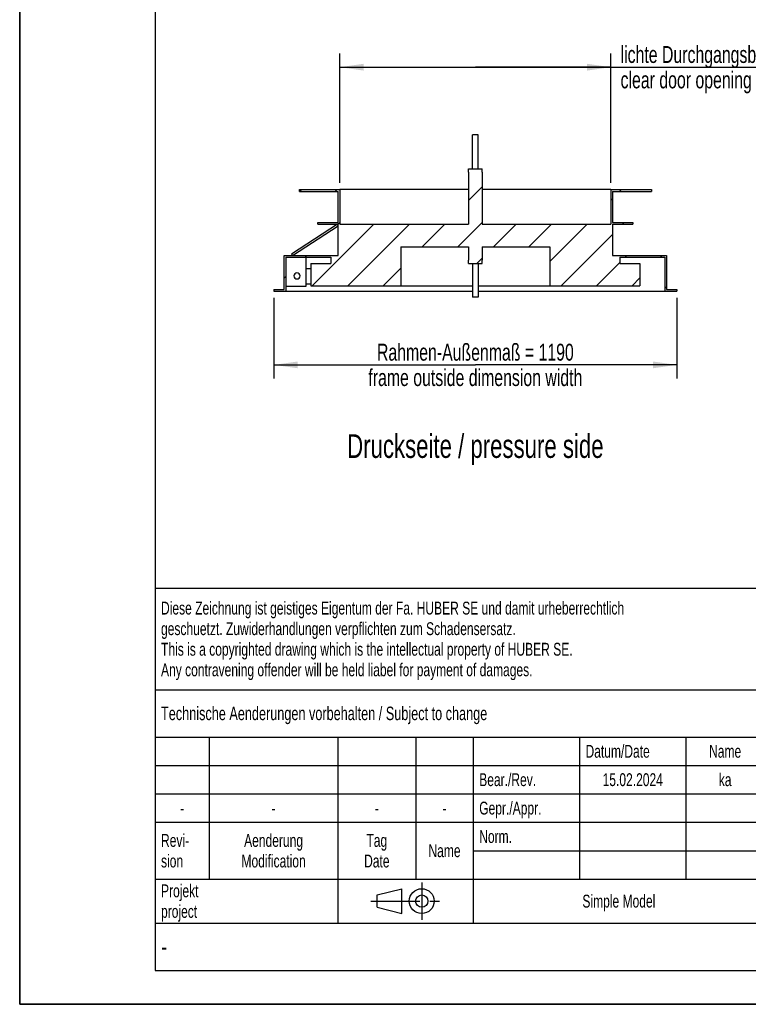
# Model space of a CAD drawing. Header units: millimetres. Extents: x 0 to 4200, y 0 to 5940.
# Tile 1 of 5: x 0 to 2152, y 0 to 2911. Entities that reach past the tile are written whole.
import ezdxf

# ---------------------------------------------------------------- set-up
doc = ezdxf.new("R2010")
doc.units = ezdxf.units.MM
doc.header["$LTSCALE"] = 387.2
doc.linetypes.add('CENTER', pattern=[0.6, 0.375, -0.075, 0.075, -0.075])
doc.layers.get('0').update_dxf_attribs({"linetype": 'CONTINUOUS'})
for name, color, linetype in [('005_AXIS', 7, 'CONTINUOUS'), ('050_DIMENSIONING', 7, 'CONTINUOUS'), ('053_NOTES', 7, 'CONTINUOUS')]:
    doc.layers.add(name, color=color, linetype=linetype)
doc.styles.get("Standard").update_dxf_attribs({"font": 'txt', "width": 0.7})
doc.styles.add('TEXTSTYLE_4', font='txt', dxfattribs={"width": 0.8})
doc.styles.add('TEXTSTYLE_5', font='txt')
doc.dimstyles.new('DIMSTYLE_1', dxfattribs={"dimtxt": 50, "dimasz": 70, "dimexe": 2, "dimexo": 1, "dimtad": 1, "dimdec": 1, "dimtxsty": 'Standard', "dimblk": '_FILLED', "dimblk1": '_FILLED', "dimblk2": '_FILLED', "dimcen": 0.09, "dimazin": 2, "dimtp": 1.2, "dimtm": 1.2, "dimtfac": 1, "dimtdec": 1, "dimtofl": 0, "dimtmove": 0, "dimatfit": 3, "dimldrblk": '_FILLED', "dimfxl": 1, "dimtolj": 1, "dimarcsym": 0})
doc.dimstyles.new('DIMSTYLE_3', dxfattribs={"dimtxt": 50, "dimasz": 70, "dimexe": 2, "dimexo": 1, "dimtad": 1, "dimdec": 1, "dimtxsty": 'Standard', "dimblk": '_FILLED', "dimblk1": '_FILLED', "dimblk2": '_FILLED', "dimcen": 0.09, "dimazin": 2, "dimtp": 0.8, "dimtm": 0.8, "dimtfac": 1, "dimtdec": 1, "dimtofl": 0, "dimtmove": 0, "dimatfit": 3, "dimldrblk": '_FILLED', "dimfxl": 1, "dimtolj": 1, "dimarcsym": 0})

# ---------------------------------------------------------------- blocks, each defined once
blk = doc.blocks.new('_FILLED')
at = {"color": 0, "linetype": 'ByBlock'}
blk.add_solid([(0, 0), (-1, 0.143), (-1, -0.143)], dxfattribs=at)
blk = doc.blocks.new('*D5')
at = {"layer": '050_DIMENSIONING', "color": 2, "linetype": 'Continuous', "transparency": 16777216}
for p, q in [((946.1, 2428.2), (946.1, 2810.2)), ((1746.1, 2428.2), (1746.1, 2810.2)), ((946.1, 2770.2), (1346.1, 2770.2)), ((1746.1, 2770.2), (1346.1, 2770.2)), ((1346.1, 2770.2), (2783.4, 2770.2))]:
    blk.add_line(p, q, dxfattribs=at)
at = {"layer": '050_DIMENSIONING', "color": 2, "linetype": 'Continuous', "transparency": 16777216, "xscale": 70, "yscale": 70, "zscale": 70, "rotation": 180}
blk.add_blockref('_FILLED', (946.1, 2770.2), dxfattribs=at)
at = {"layer": '050_DIMENSIONING', "color": 2, "linetype": 'Continuous', "transparency": 16777216, "xscale": 70, "yscale": 70, "zscale": 70}
blk.add_blockref('_FILLED', (1746.1, 2770.2), dxfattribs=at)
at = {"layer": '050_DIMENSIONING', "color": 2, "linetype": 'Continuous', "transparency": 16777216, "insert": (1775.1, 2832.7), "char_height": 50, "width": 1512.5, "attachment_point": 1, "line_spacing_factor": 0.9}
blk.add_mtext('lichte Durchgangsbreite = 800\\Pclear door opening width', dxfattribs=at)
blk = doc.blocks.new('*D6')
at = {"layer": '050_DIMENSIONING', "color": 2, "linetype": 'Continuous', "transparency": 16777216}
for p, q in [((751.1, 2088.2), (751.1, 1850.2)), ((1941.1, 2088.2), (1941.1, 1850.2)), ((751.1, 1890.2), (1346.1, 1890.2)), ((1941.1, 1890.2), (1346.1, 1890.2))]:
    blk.add_line(p, q, dxfattribs=at)
at = {"layer": '050_DIMENSIONING', "color": 2, "linetype": 'Continuous', "transparency": 16777216, "xscale": 70, "yscale": 70, "zscale": 70, "rotation": 180}
blk.add_blockref('_FILLED', (751.1, 1890.2), dxfattribs=at)
at = {"layer": '050_DIMENSIONING', "color": 2, "linetype": 'Continuous', "transparency": 16777216, "xscale": 70, "yscale": 70, "zscale": 70}
blk.add_blockref('_FILLED', (1941.1, 1890.2), dxfattribs=at)
at = {"layer": '050_DIMENSIONING', "color": 2, "linetype": 'Continuous', "transparency": 16777216, "insert": (1346.1, 1952.7), "char_height": 50, "width": 1528.571, "attachment_point": 2, "line_spacing_factor": 0.9}
blk.add_mtext('Rahmen-Außenmaß = 1190\\Pframe outside dimension width', dxfattribs=at)
blk = doc.blocks.new('PROJEKTIONSMETHODE_1_BL3', base_point=(1140, 305))
at = {"color": 2, "linetype": 'CENTER'}
for p, q in [((1187.7, 360), (1187.7, 250)), ((1037.3, 305), (1242.7, 305))]:
    blk.add_line(p, q, dxfattribs=at)
at = {"color": 2, "linetype": 'Continuous'}
for p, q in [((1055.7, 323.3), (1129, 341.7)), ((1055.7, 286.7), (1055.7, 323.3)), ((1129, 268.3), (1129, 341.7)), ((1055.7, 286.7), (1129, 268.3))]:
    blk.add_line(p, q, dxfattribs=at)
for radius in [36.7, 18.3]:
    blk.add_circle((1187.7, 305), radius, dxfattribs=at)
blk = doc.blocks.new('*T12')
at = {"color": 3, "linetype": 'Continuous'}
for p, q in [((0, 0), (3680, 0)), ((0, 0), (0, -1130)), ((2400, 0), (2400, -440)), ((3680, 0), (3680, -1130)), ((0, -300), (2400, -300)), ((1800, -300), (1800, -1130)), ((0, -440), (3680, -440)), ((160, -440), (160, -860)), ((540, -440), (540, -990)), ((770, -440), (770, -860)), ((940, -440), (940, -990)), ((1254, -440), (1254, -860)), ((1568, -440), (1568, -860)), ((0, -524), (1800, -524)), ((1800, -580), (3680, -580)), ((0, -608), (1800, -608)), ((0, -692), (1800, -692)), ((1800, -720), (3680, -720)), ((940, -776), (1800, -776)), ((0, -860), (3680, -860)), ((2400, -860), (2400, -1130)), ((3420, -860), (3420, -1130)), ((0, -990), (3680, -990)), ((0, -1130), (3680, -1130))]:
    blk.add_line(p, q, dxfattribs=at)
at = {"color": 2, "linetype": 'Continuous', "line_spacing_factor": 0.96}
for s, insert, char_height, width, attachment_point in [('Diese Zeichnung ist geistiges Eigentum der Fa. HUBER SE und damit urheberrechtlich \\Pgeschuetzt. Zuwiderhandlungen verpflichten zum Schadensersatz.\\PThis is a copyrighted drawing which is the intellectual property of HUBER SE.\\PAny contravening offender will be held liabel for payment of damages.', (17.5, -39.8), 38, 4429.714, 1), ('Technische Aenderungen vorbehalten / Subject to change', (17.5, -350), 40, 3049.524, 1), ('ISO 2768-mK', (2100, -351), 38, 665.905, 2), ('Datum/Date', (1271.5, -463), 38, 584.476, 1), ('Name', (1684, -463), 38, 253.333, 2), ('Drucktür', (2740, -480), 60, 686.857, 2), ('Bear./Rev.', (957.5, -547), 38, 544.667, 1), ('15.02.2024', (1411, -547), 38, 557.333, 2), ('ka', (1684, -547), 38, 123.048, 2), ('Gepr./Appr.', (957.5, -631), 38, 598.952, 1), ('-', (80, -631), 38, 68.762, 2), ('-', (350, -631), 38, 68.762, 2), ('-', (655, -631), 38, 68.762, 2), ('-', (855, -631), 38, 68.762, 2), ('Revi-\\Psion', (17.5, -726.6), 38, 276.857, 1), ('Aenderung\\PModification', (350, -726.6), 38, 606.19, 2), ('Tag\\PDate', (655, -726.6), 38, 235.238, 2), ('Norm. ', (957.5, -715), 38, 351.048, 1), ('TT7.30  800x1800 l W300', (2740, -760), 60, 2165.714, 2), ('Name', (855, -757), 38, 253.333, 2), ('Projekt\\Pproject', (17.5, -875.6), 38, 367.333, 1), ('Massstab\\Pscale', (1817.5, -875.6), 38, 448.762, 1), ('Blatt\\Psheet', (3550, -875.6), 38, 275.048, 2), ('Nummer\\Pnumber', (2417.5, -875.6), 38, 372.762, 1), ('Simple Model', (1370, -906), 38, 656.857, 2), ('1:20', (1817.5, -1041), 38, 204.476, 1), ('1/1', (3550, -1041), 38, 159.238, 2)]:
    blk.add_mtext(s, dxfattribs=dict(at, insert=insert, char_height=char_height, width=width, attachment_point=attachment_point))
for s, insert, char_height, width, attachment_point, style in [('52208645', (3402.5, -1020), 80, 1186.667, 3, 'TEXTSTYLE_5'), ('-', (17.5, -1035), 50, 36.667, 1, 'TEXTSTYLE_4')]:
    blk.add_mtext(s, dxfattribs=dict(at, insert=insert, char_height=char_height, width=width, attachment_point=attachment_point, style=style))

msp = doc.modelspace()

# ---------------------------------------------------------------- hatches: boundary and pattern name
at = {"linetype": 'Continuous'}
h = msp.add_hatch(dxfattribs=at)
h.set_pattern_fill('A', color=2, scale=74.246212, angle=45, style=0, pattern_type=0)
h.set_pattern_definition([(45, (0, 0), (-52.5, 52.5), [])])
edge = h.paths.add_edge_path()
edge.add_line((860.08, 2190.19), (919.08, 2190.19))
edge.add_line((919.08, 2208.19), (919.08, 2190.19))
edge.add_line((786.08, 2208.19), (919.08, 2208.19))
edge.add_line((786.08, 2208.19), (786.08, 2108.19))
edge.add_line((751.08, 2108.19), (786.08, 2108.19))
edge.add_line((751.08, 2113.19), (751.08, 2108.19))
edge.add_line((751.08, 2113.19), (781.08, 2113.19))
edge.add_line((781.08, 2113.19), (781.08, 2213.19))
edge.add_line((781.08, 2213.19), (941.08, 2213.19))
edge.add_line((941.08, 2213.19), (941.08, 2305.69))
edge.add_line((881.08, 2305.69), (941.08, 2305.69))
edge.add_line((881.08, 2305.69), (881.08, 2310.69))
edge.add_line((881.08, 2310.69), (941.08, 2310.69))
edge.add_line((941.08, 2310.69), (941.08, 2403.19))
edge.add_line((826.08, 2403.19), (941.08, 2403.19))
edge.add_line((826.08, 2403.19), (826.08, 2408.19))
edge.add_line((826.08, 2408.19), (946.08, 2408.19))
edge.add_line((946.08, 2408.19), (946.08, 2306.19))
edge.add_line((946.08, 2306.19), (1326.08, 2306.19))
edge.add_line((1326.08, 2460.19), (1326.08, 2306.19))
edge.add_line((1326.08, 2460.19), (1326.08, 2470.19))
edge.add_line((1326.08, 2470.19), (1366.08, 2470.19))
edge.add_line((1366.08, 2460.19), (1366.08, 2470.19))
edge.add_line((1366.08, 2460.19), (1366.08, 2306.19))
edge.add_line((1366.08, 2306.19), (1746.08, 2306.19))
edge.add_line((1746.08, 2408.19), (1746.08, 2306.19))
edge.add_line((1746.08, 2408.19), (1866.08, 2408.19))
edge.add_line((1866.08, 2408.19), (1866.08, 2403.19))
edge.add_line((1751.08, 2403.19), (1866.08, 2403.19))
edge.add_line((1751.08, 2403.19), (1751.08, 2310.69))
edge.add_line((1751.08, 2310.69), (1811.08, 2310.69))
edge.add_line((1811.08, 2310.69), (1811.08, 2305.69))
edge.add_line((1751.08, 2305.69), (1811.08, 2305.69))
edge.add_line((1751.08, 2305.69), (1751.08, 2213.19))
edge.add_line((1751.08, 2213.19), (1911.08, 2213.19))
edge.add_line((1911.08, 2213.19), (1911.08, 2113.19))
edge.add_line((1911.08, 2113.19), (1941.08, 2113.19))
edge.add_line((1941.08, 2113.19), (1941.08, 2108.19))
edge.add_line((1906.08, 2108.19), (1941.08, 2108.19))
edge.add_line((1906.08, 2208.19), (1906.08, 2108.19))
edge.add_line((1773.08, 2208.19), (1906.08, 2208.19))
edge.add_line((1773.08, 2208.19), (1773.08, 2190.19))
edge.add_line((1773.08, 2190.19), (1832.08, 2190.19))
edge.add_line((1832.08, 2190.19), (1832.08, 2124.19))
edge.add_line((1566.08, 2124.19), (1832.08, 2124.19))
edge.add_line((1566.08, 2239.19), (1566.08, 2124.19))
edge.add_line((1366.08, 2239.19), (1566.08, 2239.19))
edge.add_line((1366.08, 2239.19), (1366.08, 2200.19))
edge.add_line((1366.08, 2190.19), (1366.08, 2200.19))
edge.add_line((1326.08, 2190.19), (1366.08, 2190.19))
edge.add_line((1326.08, 2190.19), (1326.08, 2200.19))
edge.add_line((1326.08, 2239.19), (1326.08, 2200.19))
edge.add_line((1126.08, 2239.19), (1326.08, 2239.19))
edge.add_line((1126.08, 2239.19), (1126.08, 2124.19))
edge.add_line((860.08, 2124.19), (1126.08, 2124.19))
edge.add_line((860.08, 2190.19), (860.08, 2124.19))

# ---------------------------------------------------------------- linework, layer by layer
at = {"color": 7, "linetype": 'Continuous'}
for p, q in [((0, 0), (0, 5940)), ((0, 0), (0, 5940)), ((1326.08, 2470.19), (1366.08, 2470.19)), ((1326.08, 2460.19), (1326.08, 2470.19)), ((1326.08, 2460.19), (1326.08, 2306.19)), ((1366.08, 2460.19), (1366.08, 2470.19)), ((1366.08, 2460.19), (1366.08, 2306.19)), ((826.08, 2408.19), (946.08, 2408.19)), ((826.08, 2403.19), (826.08, 2408.19)), ((826.08, 2403.19), (941.08, 2403.19)), ((941.08, 2310.69), (941.08, 2403.19)), ((1326.08, 2408.19), (946.08, 2408.19)), ((946.08, 2408.19), (946.08, 2306.19)), ((1746.08, 2408.19), (1366.08, 2408.19)), ((1746.08, 2408.19), (1866.08, 2408.19)), ((1746.08, 2408.19), (1746.08, 2306.19)), ((1751.08, 2403.19), (1866.08, 2403.19)), ((1751.08, 2403.19), (1751.08, 2310.69)), ((1866.08, 2408.19), (1866.08, 2403.19)), ((938.34, 2305.69), (803.34, 2217.38)), ((806.08, 2213.19), (941.08, 2301.51)), ((881.08, 2305.69), (881.08, 2310.69)), ((881.08, 2310.69), (941.08, 2310.69)), ((881.08, 2305.69), (941.08, 2305.69)), ((941.08, 2301.51), (938.34, 2305.69)), ((941.08, 2213.19), (941.08, 2305.69)), ((946.08, 2306.19), (1326.08, 2306.19)), ((1366.08, 2306.19), (1746.08, 2306.19)), ((1751.08, 2310.69), (1811.08, 2310.69)), ((1751.08, 2305.69), (1751.08, 2213.19)), ((1751.08, 2305.69), (1811.08, 2305.69)), ((1811.08, 2310.69), (1811.08, 2305.69)), ((781.08, 2213.19), (941.08, 2213.19)), ((781.08, 2113.19), (781.08, 2213.19)), ((803.34, 2217.38), (806.08, 2213.19)), ((1126.08, 2239.19), (1126.08, 2124.19)), ((1126.08, 2239.19), (1326.08, 2239.19)), ((1326.08, 2239.19), (1326.08, 2200.19)), ((1366.08, 2239.19), (1366.08, 2200.19)), ((1366.08, 2239.19), (1566.08, 2239.19)), ((1566.08, 2239.19), (1566.08, 2124.19)), ((1751.08, 2213.19), (1911.08, 2213.19)), ((1911.08, 2213.19), (1911.08, 2113.19)), ((786.08, 2208.19), (919.08, 2208.19)), ((786.08, 2208.19), (786.08, 2108.19)), ((845.08, 2208.19), (845.08, 2122.19)), ((860.08, 2190.19), (919.08, 2190.19)), ((860.08, 2190.19), (860.08, 2124.19)), ((919.08, 2208.19), (919.08, 2190.19)), ((1326.08, 2190.19), (1326.08, 2200.19)), ((1326.08, 2190.19), (1366.08, 2190.19)), ((1366.08, 2190.19), (1366.08, 2200.19)), ((1773.08, 2208.19), (1906.08, 2208.19)), ((1773.08, 2208.19), (1773.08, 2190.19)), ((1773.08, 2190.19), (1832.08, 2190.19)), ((1832.08, 2190.19), (1832.08, 2124.19)), ((1906.08, 2208.19), (1906.08, 2108.19)), ((845.08, 2174.69), (860.08, 2174.69)), ((845.08, 2129.69), (860.08, 2129.69)), ((751.08, 2113.19), (751.08, 2108.19)), ((751.08, 2113.19), (781.08, 2113.19)), ((751.08, 2108.19), (786.08, 2108.19)), ((845.08, 2122.19), (786.08, 2122.19)), ((786.08, 2108.19), (1338.08, 2108.19)), ((860.08, 2124.19), (1126.08, 2124.19)), ((1126.08, 2124.19), (1338.08, 2124.19)), ((1354.08, 2124.19), (1566.08, 2124.19)), ((1354.08, 2108.19), (1906.08, 2108.19)), ((1566.08, 2124.19), (1832.08, 2124.19)), ((1906.08, 2108.19), (1941.08, 2108.19)), ((1911.08, 2113.19), (1941.08, 2113.19)), ((1941.08, 2113.19), (1941.08, 2108.19)), ((0, 0), (4200, 0)), ((0, 0), (4200, 0))]:
    msp.add_line(p, q, dxfattribs=at)
at = {"color": 5, "linetype": 'Continuous'}
for p, q in [((400, 5800), (400, 100)), ((400, 100), (4080, 100))]:
    msp.add_line(p, q, dxfattribs=at)
at = {"color": 3, "linetype": 'Continuous'}
for p in [(0, 2970), (4180, 0)]:
    msp.add_line(p, (0, 0), dxfattribs=at)
at = {"layer": '005_AXIS', "color": 7, "linetype": 'Continuous'}
for p, q in [((1354.08, 2570.19), (1338.08, 2570.19)), ((1338.08, 2470.19), (1338.08, 2570.19)), ((1354.08, 2470.19), (1354.08, 2570.19)), ((1338.08, 2190.19), (1338.08, 2090.19)), ((1354.08, 2190.19), (1354.08, 2090.19)), ((1354.08, 2090.19), (1338.08, 2090.19))]:
    msp.add_line(p, q, dxfattribs=at)
for start, end in [(0, 180), (180, 360)]:
    msp.add_arc((819.08, 2153.19), 9, start, end, dxfattribs=at)

# ---------------------------------------------------------------- block references
msp.add_blockref('*T12', (400, 1230))
at = {"color": 2, "linetype": 'Continuous'}
msp.add_blockref('PROJEKTIONSMETHODE_1_BL3', (1140, 305), dxfattribs=at)

# ---------------------------------------------------------------- texts
at = {"layer": '053_NOTES', "color": 2, "linetype": 'Continuous', "insert": (1346.08, 1685.19), "char_height": 70, "width": 1932.5, "attachment_point": 2, "line_spacing_factor": 0.9}
msp.add_mtext('Druckseite / pressure side', dxfattribs=at)

# ---------------------------------------------------------------- dimensions: what is measured, and where the dimension line sits
at = {"layer": '050_DIMENSIONING', "color": 2, "linetype": 'Continuous'}
dim = msp.add_linear_dim(base=(946.08, 2770.19), p1=(1746.08, 2427.19), p2=(946.08, 2427.19), angle=180, text='lichte Durchgangsbreite = <>\\Pclear door opening width', dimstyle='DIMSTYLE_3', dxfattribs=at)
dim.commit()
dim.dimension.update_dxf_attribs({"geometry": '*D5', "text_midpoint": (2279.28, 2770.19), "dimtype": 160})
dim = msp.add_linear_dim(base=(1941.08, 1890.19), p1=(751.08, 2089.19), p2=(1941.08, 2089.19), text='Rahmen-Außenmaß = <>\\Pframe outside dimension width', dimstyle='DIMSTYLE_1', dxfattribs=at)
dim.commit()
dim.dimension.update_dxf_attribs({"geometry": '*D6', "text_midpoint": (1346.08, 1890.19), "dimtype": 160})

doc.saveas('drawing.dxf')
